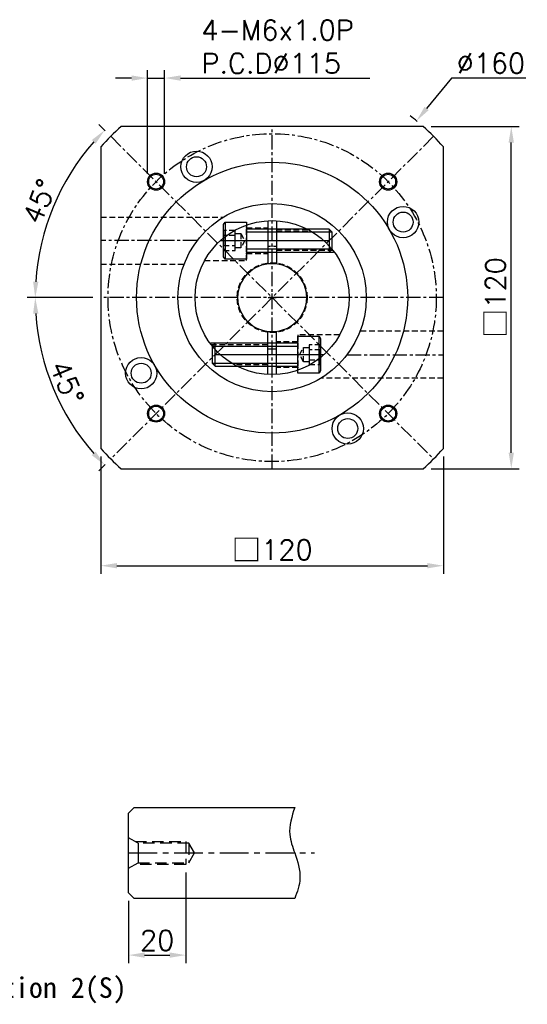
# Model space of a CAD drawing. Header units: millimetres. Extents: x -264 to 775, y -19 to 605.
# Tile 2 of 2: x 251 to 429, y 240 to 585. Entities that reach past the tile are written whole.
import ezdxf

# ---------------------------------------------------------------- set-up
doc = ezdxf.new("R2010")
doc.units = ezdxf.units.MM
doc.header["$LTSCALE"] = 4
doc.linetypes.add('CENTER', pattern=[2, 1.25, -0.25, 0.25, -0.25])
doc.linetypes.add('DASHED', pattern=[0.75, 0.5, -0.25])
for name, color, linetype in [('M8x30L', 7, 'Continuous'), ('MF120X1-012', 7, 'Continuous'), ('MF120X1-212', 7, 'Continuous'), ('MF120X1-511', 7, 'Continuous'), ('圖框', 7, 'Continuous')]:
    doc.layers.add(name, color=color, linetype=linetype)
doc.styles.get("Standard").update_dxf_attribs({"font": 'romans.shx'})
doc.dimstyles.new('R', dxfattribs={"dimscale": 2.8, "dimtxt": 2.5, "dimasz": 2, "dimexe": 1, "dimexo": 1, "dimgap": 0.6, "dimtad": 1, "dimtoh": 1, "dimdec": 4, "dimdsep": 46, "dimtxsty": 'Standard', "dimcen": 0.5, "dimdle": 1, "dimclrt": 7, "dimadec": 4, "dimazin": 2, "dimtfac": 1, "dimtdec": 4, "dimtofl": 0, "dimtmove": 0, "dimatfit": 3, "dimfxl": 0, "dimtolj": 1, "dimarcsym": 0})
doc.dimstyles.get("Standard").update_dxf_attribs({"dimscale": 2.8, "dimtxt": 2.5, "dimasz": 2, "dimexe": 1, "dimexo": 1, "dimgap": 0.6, "dimtad": 1, "dimdec": 4, "dimdsep": 46, "dimtxsty": 'Standard', "dimcen": 0.5, "dimdle": 1, "dimclrt": 7, "dimadec": 4, "dimazin": 2, "dimtfac": 1, "dimtdec": 4, "dimtofl": 0, "dimtmove": 0, "dimatfit": 3, "dimfxl": 0, "dimtolj": 1, "dimarcsym": 0})

# ---------------------------------------------------------------- blocks, each defined once
blk = doc.blocks.new('*D27')
at = {"layer": 'Defpoints', "color": 0, "ltscale": 2}
for p in [(396.2, 544.18), (279.63, 487.61), (399.63, 487.61), (259.44, 466.12), (283.06, 431.04)]:
    blk.add_point(p, dxfattribs=at)
at = {"layer": '圖框', "color": 0, "lineweight": -2, "ltscale": 2}
for p, q in [((276.83, 487.61), (253.81, 487.61)), ((281.08, 429.06), (278.95, 426.93))]:
    blk.add_line(p, q, dxfattribs=at)
blk.add_arc((339.63, 487.61), 83.02, 183.8657, 221.1343, dxfattribs=at)
at = {"layer": '圖框', "color": 0, "ltscale": 2}
for points in [[(255.87, 481.98), (257.73, 482.04), (256.61, 487.61)], [(277.79, 433.63), (276.42, 432.36), (280.93, 428.91)]]:
    blk.add_solid(points, dxfattribs=at)
at = {"layer": '圖框', "color": 7, "ltscale": 2, "insert": (267.72, 457.82), "char_height": 7, "attachment_point": 5, "rotation": 292.5}
blk.add_mtext('\\A1;45°', dxfattribs=at)
blk = doc.blocks.new('*D28')
at = {"layer": 'Defpoints', "color": 0, "ltscale": 2}
for p in [(283.06, 544.18), (267.73, 529.12), (279.63, 487.61), (399.63, 487.61), (396.2, 431.04)]:
    blk.add_point(p, dxfattribs=at)
at = {"layer": '圖框', "color": 0, "lineweight": -2, "ltscale": 2}
for p, q in [((281.08, 546.16), (278.94, 548.29)), ((276.83, 487.61), (253.81, 487.61))]:
    blk.add_line(p, q, dxfattribs=at)
blk.add_arc((339.63, 487.61), 83.02, 138.8654, 176.1346, dxfattribs=at)
at = {"layer": '圖框', "color": 0, "ltscale": 2}
for points in [[(276.42, 542.86), (277.78, 541.59), (280.92, 546.31)], [(257.73, 493.17), (255.86, 493.24), (256.61, 487.61)]]:
    blk.add_solid(points, dxfattribs=at)
at = {"layer": '圖框', "color": 7, "ltscale": 2, "insert": (258.14, 521.36), "char_height": 7, "attachment_point": 5, "rotation": 67.5}
blk.add_mtext('\\A1;45°', dxfattribs=at)
blk = doc.blocks.new('*D14')
at = {"layer": 'Defpoints', "color": 0, "ltscale": 2}
for p in [(301.97, 564.61), (295.97, 528.27), (301.97, 528.27)]:
    blk.add_point(p, dxfattribs=at)
at = {"layer": '圖框', "color": 0, "lineweight": -2, "ltscale": 2}
for p, q in [((295.97, 531.07), (295.97, 567.41)), ((301.97, 531.07), (301.97, 567.41)), ((290.37, 564.61), (284.77, 564.61)), ((295.97, 564.61), (301.97, 564.61)), ((307.57, 564.61), (373.86, 564.61))]:
    blk.add_line(p, q, dxfattribs=at)
at = {"layer": '圖框', "color": 0, "ltscale": 2}
for points in [[(290.37, 565.54), (290.37, 563.67), (295.97, 564.61)], [(307.57, 565.54), (307.57, 563.67), (301.97, 564.61)]]:
    blk.add_solid(points, dxfattribs=at)
at = {"layer": '圖框', "color": 7, "ltscale": 2, "insert": (314.85, 584.95), "char_height": 7, "attachment_point": 1}
blk.add_mtext('\\A1;4-M6x1.0P\\PP.C.D%%C115', dxfattribs=at)
blk = doc.blocks.new('*D29')
at = {"layer": 'Defpoints', "color": 0, "ltscale": 2}
for p in [(390.21, 549.59), (289.05, 425.63)]:
    blk.add_point(p, dxfattribs=at)
at = {"layer": '圖框', "color": 0, "lineweight": -2, "ltscale": 2}
for p, q in [((402.47, 564.61), (393.75, 553.93)), ((428.48, 564.61), (402.47, 564.61)), ((338.23, 487.61), (341.03, 487.61)), ((339.63, 486.21), (339.63, 489.01))]:
    blk.add_line(p, q, dxfattribs=at)
blk.add_arc((339.63, 487.61), 80, 50.5957, 52.7882, dxfattribs=at)
at = {"layer": '圖框', "color": 0, "ltscale": 2}
blk.add_solid([(393.03, 554.52), (394.47, 553.34), (390.21, 549.59)], dxfattribs=at)
at = {"layer": '圖框', "color": 7, "ltscale": 2, "insert": (416.31, 569.79), "char_height": 7, "attachment_point": 5}
blk.add_mtext('\\A1;∅160', dxfattribs=at)
blk = doc.blocks.new('六角承窩頭螺栓M8X30L')
at = {"color": 0}
for p, q in [((-7.5, 6.5), (-7.5, -6.5)), ((29, 4), (29, -4)), ((30, 3), (0, 3)), ((30, -3), (0, -3))]:
    blk.add_line(p, q, dxfattribs=at)
at = {"color": 0, "linetype": 'CENTER'}
blk.add_line((-8, 0), (30, 0), dxfattribs=at)
at = {"color": 0}
blk.add_lwpolyline([(-7.5, -6.5), (-8, -5.63), (-8, 5.63), (-7.5, 6.5), (0, 6.5), (0, -6.5)], close=True, dxfattribs=at)
at = {"color": 0, "linetype": 'DASHED'}
for points in [[(-8, 3.5), (-8, -3.5), (-4, -3.5), (-4, 3.5)], [(-8, 1.75), (-8, -1.75), (-4, -1.75), (-4, 1.75)], [(-4, -2.5), (-4, 2.5), (-2, 2.5), (-2, -2.5)]]:
    blk.add_lwpolyline(points, close=True, dxfattribs=at)
at = {"color": 0}
blk.add_lwpolyline([(0, -4.6, -0.414214), (0.6, -4), (29, -4), (30, -3), (30, 3), (29, 4), (0.6, 4, -0.414214), (0, 4.6)], format="xyb", dxfattribs=at)
at = {"color": 0, "linetype": 'DASHED'}
blk.add_lwpolyline([(-2, 2.5), (-0.56, 0), (-2, -2.5)], dxfattribs=at)
blk = doc.blocks.new('*D34')
at = {"color": 0, "lineweight": -2}
for p, q in [((279.63, 431.89), (279.63, 390.81)), ((399.63, 431.89), (399.63, 390.81)), ((285.23, 393.61), (394.03, 393.61))]:
    blk.add_line(p, q, dxfattribs=at)
at = {"color": 0}
for points in [[(285.23, 394.54), (285.23, 392.67), (279.63, 393.61)], [(394.03, 394.54), (394.03, 392.67), (399.63, 393.61)]]:
    blk.add_solid(points, dxfattribs=at)
at = {"layer": 'Defpoints', "color": 0}
for p in [(279.63, 434.69), (399.63, 434.69), (399.63, 393.61)]:
    blk.add_point(p, dxfattribs=at)
at = {"color": 7, "insert": (339.63, 399.08), "char_height": 7, "attachment_point": 5}
blk.add_mtext('\\A1;{\\fPMingLiU|b0|i0|c136|p18;\\H1.083x;\\C0;□}120', dxfattribs=at)
blk = doc.blocks.new('*D43')
at = {"color": 0, "lineweight": -2}
for p, q in [((395.35, 547.61), (426.23, 547.61)), ((423.43, 433.21), (423.43, 542.01)), ((395.35, 427.61), (426.23, 427.61))]:
    blk.add_line(p, q, dxfattribs=at)
at = {"color": 0}
for points in [[(422.49, 542.01), (424.36, 542.01), (423.43, 547.61)], [(422.49, 433.21), (424.36, 433.21), (423.43, 427.61)]]:
    blk.add_solid(points, dxfattribs=at)
at = {"layer": 'Defpoints', "color": 0}
for p in [(392.55, 547.61), (423.43, 547.61), (392.55, 427.61)]:
    blk.add_point(p, dxfattribs=at)
at = {"color": 7, "insert": (417.96, 487.61), "char_height": 7, "attachment_point": 5, "rotation": 90}
blk.add_mtext('\\A1;{\\fPMingLiU|b0|i0|c136|p18;\\H1.083x;\\C0;□}120', dxfattribs=at)
blk = doc.blocks.new('*D53')
at = {"layer": 'Defpoints', "color": 0, "ltscale": 2}
for p in [(309.34, 288.87), (289.34, 278.87), (309.34, 257.05)]:
    blk.add_point(p, dxfattribs=at)
at = {"layer": '圖框', "color": 0, "lineweight": -2, "ltscale": 2}
for p, q in [((309.34, 286.07), (309.34, 254.25)), ((289.34, 276.07), (289.34, 254.25)), ((294.94, 257.05), (303.74, 257.05))]:
    blk.add_line(p, q, dxfattribs=at)
at = {"layer": '圖框', "color": 0, "ltscale": 2}
for points in [[(294.94, 257.98), (294.94, 256.12), (289.34, 257.05)], [(303.74, 257.98), (303.74, 256.12), (309.34, 257.05)]]:
    blk.add_solid(points, dxfattribs=at)
at = {"layer": '圖框', "color": 7, "ltscale": 2, "insert": (299.34, 262.23), "char_height": 7, "attachment_point": 5}
blk.add_mtext('\\A1;20', dxfattribs=at)

msp = doc.modelspace()

# ---------------------------------------------------------------- linework, layer by layer
at = {"layer": 'MF120X1-012', "color": 0, "ltscale": 2}
for p, q in [((289.34081, 306.86729), (291.34081, 308.86729)), ((291.34081, 308.86729), (347.54081, 308.86729)), ((289.34081, 278.86729), (289.34081, 306.86729)), ((292.6317, 296.26729), (292.6317, 289.46729)), ((291.34081, 276.86729), (289.34081, 278.86729)), ((347.54081, 276.86729), (291.34081, 276.86729))]:
    msp.add_line(p, q, dxfattribs=at)
at = {"layer": 'MF120X1-012', "color": 0, "linetype": 'DASHED', "ltscale": 2}
msp.add_line((310.42978, 296.26729), (310.42978, 289.46729), dxfattribs=at)
for points in [[(289.34081, 287.56729), (292.6317, 289.46729), (310.42978, 289.46729), (312.39277, 292.86729), (310.42978, 296.26729), (292.6317, 296.26729), (289.34081, 298.16729)], [(291.59247, 296.86729), (309.34081, 296.86729), (309.34081, 288.86729), (291.59247, 288.86729)]]:
    msp.add_lwpolyline(points, dxfattribs=at)
at = {"layer": 'MF120X1-212', "color": 0}
for p, q in [((338.13008, 514.56567), (338.13008, 499.51325)), ((341.13008, 514.56567), (341.13008, 499.51325)), ((338.13008, 460.64906), (338.13008, 475.70148)), ((341.13008, 460.64906), (341.13008, 475.70148))]:
    msp.add_line(p, q, dxfattribs=at)
at = {"layer": 'MF120X1-212', "color": 0, "linetype": 'DASHED'}
for p, q in [((330.63008, 512.10736), (338.13008, 512.10736)), ((341.13008, 511.60736), (351.9994, 511.60736)), ((341.13008, 511.00736), (353.10005, 511.00736)), ((341.13008, 504.20736), (360.92421, 504.20736)), ((330.63008, 503.10736), (338.13008, 503.10736)), ((341.13008, 503.60736), (361.37865, 503.60736)), ((338.13008, 471.60736), (317.88152, 471.60736)), ((338.13008, 471.00736), (318.33595, 471.00736)), ((348.63008, 472.10736), (341.13008, 472.10736)), ((338.13008, 464.20736), (326.16012, 464.20736)), ((338.13008, 463.60736), (327.26077, 463.60736)), ((348.63008, 463.10736), (341.13008, 463.10736))]:
    msp.add_line(p, q, dxfattribs=at)
at = {"layer": 'MF120X1-212', "color": 0, "linetype": 'CENTER'}
for p, q in [((321.49173, 507.60736), (357.76844, 507.60736)), ((357.76844, 467.60736), (321.49173, 467.60736))]:
    msp.add_line(p, q, dxfattribs=at)
at = {"layer": 'MF120X1-212', "color": 0, "linetype": 'DASHED'}
for points in [[(315.96576, 500.60736), (330.63008, 500.60736), (330.63008, 513.06321)], [(363.2944, 474.60736), (348.63008, 474.60736), (348.63008, 462.15152)]]:
    msp.add_lwpolyline(points, dxfattribs=at)
at = {"layer": 'MF120X1-212', "color": 0}
for radius in [27, 12]:
    msp.add_circle((339.63008, 487.60736), radius, dxfattribs=at)
at = {"layer": 'MF120X1-212', "color": 0, "linetype": 'DASHED'}
msp.add_circle((339.63008, 487.60736), 12.25, dxfattribs=at)
at = {"layer": 'MF120X1-212', "color": 0}
for start, end in [(85.2198082, 94.7801918), (265.2198082, 274.7801918)]:
    msp.add_arc((339.63008, 487.60736), 18, start, end, dxfattribs=at)
at = {"layer": 'MF120X1-511', "color": 0, "linetype": 'CENTER'}
for p, q in [((339.63008, 427.60736), (339.63008, 547.60736)), ((396.19863, 544.17591), (283.06154, 431.03882)), ((283.06154, 544.17591), (396.19863, 431.03882)), ((313.38127, 507.60736), (279.63008, 507.60736)), ((399.63008, 487.60736), (279.63008, 487.60736)), ((365.87889, 467.60736), (399.63008, 467.60736))]:
    msp.add_line(p, q, dxfattribs=at)
at = {"layer": 'MF120X1-511', "color": 0, "linetype": 'DASHED'}
for p, q in [((279.63008, 515.85736), (322.57319, 515.85736)), ((279.63008, 499.35736), (308.79281, 499.35736)), ((399.63008, 475.85736), (370.46736, 475.85736)), ((399.63008, 459.35736), (356.68697, 459.35736))]:
    msp.add_line(p, q, dxfattribs=at)
at = {"layer": 'MF120X1-511', "color": 0}
msp.add_lwpolyline([(392.54511, 427.60736, 0.031342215), (399.63008, 434.69234), (399.63008, 540.52239, 0.031342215), (392.54511, 547.60736), (286.71506, 547.60736, 0.031342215), (279.63008, 540.52239), (279.63008, 434.69234, 0.031342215), (286.71506, 427.60736)], format="xyb", close=True, dxfattribs=at)
at = {"layer": 'MF120X1-511', "color": 0, "linetype": 'CENTER'}
msp.add_circle((339.63008, 487.60736), 57.5, dxfattribs=at)
at = {"layer": 'MF120X1-511', "color": 0}
for centre, radius in [((313.13008, 533.50671), 5.5), ((313.13008, 533.50671), 3.5), ((339.63008, 487.60736), 47.5), ((298.97144, 528.266), 3), ((298.97144, 528.266), 2.6), ((380.28872, 528.266), 3), ((380.28872, 528.266), 2.6), ((339.63008, 487.60736), 33), ((385.52943, 514.10736), 5.5), ((385.52943, 514.10736), 3.5), ((293.73074, 461.10736), 5.5), ((293.73074, 461.10736), 3.5), ((298.97144, 446.94872), 3), ((298.97144, 446.94872), 2.6), ((380.28872, 446.94872), 3), ((380.28872, 446.94872), 2.6), ((366.13008, 441.70802), 5.5), ((366.13008, 441.70802), 3.5)]:
    msp.add_circle(centre, radius, dxfattribs=at)
at = {"layer": '圖框', "color": 0, "linetype": 'CENTER', "ltscale": 2}
msp.add_line((289.34081, 292.86729), (354.49129, 292.86729), dxfattribs=at)
at = {"layer": '圖框', "color": 0, "ltscale": 2}
msp.add_spline([(347.54081, 308.86729), (345.81114, 299.30527), (347.54081, 292.86729), (349.38348, 283.97781), (347.54081, 276.86729)], degree=3, dxfattribs=at)

# ---------------------------------------------------------------- block references
at = {"layer": 'M8x30L', "color": 0}
msp.add_blockref('六角承窩頭螺栓M8X30L', (330.63008, 507.60736), dxfattribs=at)
at = {"layer": 'M8x30L', "color": 0, "rotation": 180}
msp.add_blockref('六角承窩頭螺栓M8X30L', (348.63008, 467.60736), dxfattribs=at)

# ---------------------------------------------------------------- texts
at = {"color": 0, "insert": (205.40931, 249.25295), "char_height": 7.2, "width": 99.7150159, "attachment_point": 1}
msp.add_mtext('{\\fDFKai-SB|b1|i0|c0|p65;Shaft Option 2(S)}', dxfattribs=at)

# ---------------------------------------------------------------- dimensions: what is measured, and where the dimension line sits
at = {"color": 0}
dim = msp.add_linear_dim(base=(423.42583, 547.60736), p1=(392.54511, 427.60736), p2=(392.54511, 547.60736), angle=90, text='{\\fPMingLiU|b0|i0|c136|p18;\\H1.083x;\\C0;□}<>', dimstyle='Standard', dxfattribs=at)
dim.commit()
dim.dimension.update_dxf_attribs({"geometry": '*D43', "text_midpoint": (423.42583, 487.60736), "dimtype": 160})
dim = msp.add_linear_dim(base=(399.63008, 393.60736), p1=(279.63008, 434.69234), p2=(399.63008, 434.69234), text='{\\fPMingLiU|b0|i0|c136|p18;\\H1.083x;\\C0;□}<>', dimstyle='Standard', dxfattribs=at)
dim.commit()
dim.dimension.update_dxf_attribs({"geometry": '*D34', "text_midpoint": (339.63008, 393.60736), "dimtype": 160})
at = {"layer": '圖框', "color": 0, "ltscale": 2}
dim = msp.add_linear_dim(base=(301.97144, 564.60736), p1=(295.97144, 528.266), p2=(301.97144, 528.266), text='4-M<>x1.0P\\PP.C.D%%C115', dimstyle='Standard', override={"dimtofl": 1}, dxfattribs=at)
dim.commit()
dim.dimension.update_dxf_attribs({"geometry": '*D14', "text_midpoint": (343.51811, 575.6207)})
dim = msp.add_diameter_dim_2p(p1=(289.0492, 425.62693), p2=(390.21097, 549.58779), dimstyle='R', dxfattribs=at)
dim.commit()
dim.dimension.update_dxf_attribs({"geometry": '*D29', "text_midpoint": (416.31479, 564.60736), "dimtype": 163})
for base, line2, picture, middle in [((267.72982, 529.119), ((283.06154, 544.17591), (396.19863, 431.03882)), '*D28', (258.14089, 521.36129)), ((259.44165, 466.12094), ((396.19863, 544.17591), (283.06154, 431.03882)), '*D27', (267.71791, 457.82037))]:
    dim = msp.add_angular_dim_2l(base=base, line1=((399.63008, 487.60736), (279.63008, 487.60736)), line2=line2, dimstyle='Standard', dxfattribs=at)
    dim.commit()
    dim.dimension.update_dxf_attribs({"geometry": picture, "text_midpoint": middle})
dim = msp.add_linear_dim(base=(309.34081, 257.04839), p1=(289.34081, 278.86729), p2=(309.34081, 288.86729), dimstyle='Standard', dxfattribs=at)
dim.commit()
dim.dimension.update_dxf_attribs({"geometry": '*D53', "text_midpoint": (299.34081, 257.04839), "dimtype": 160})

doc.saveas('drawing.dxf')
